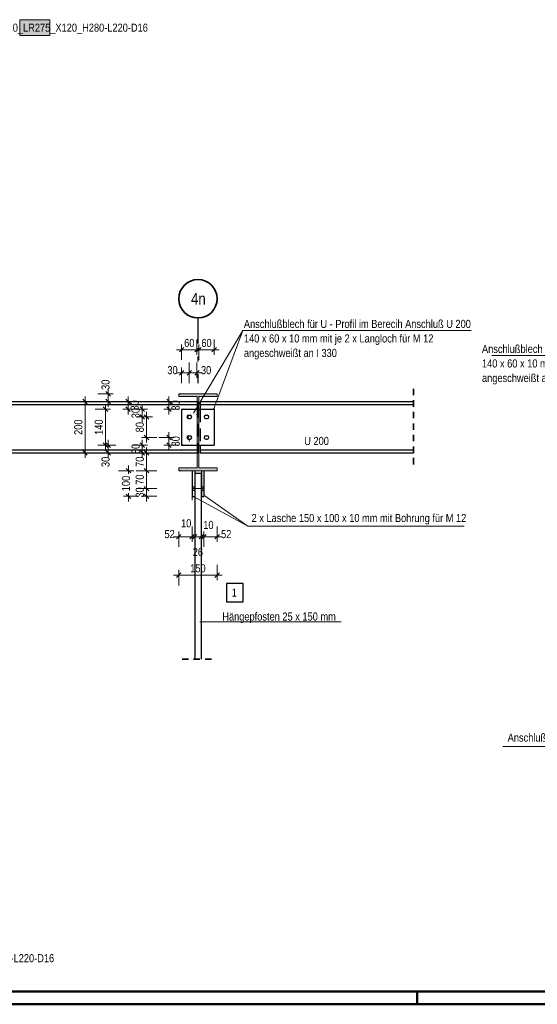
# Model space of a CAD drawing. Header units: millimetres. Extents: x 0 to 91, y -53.4 to 42.
# Tile 166 of 180: x 41.7 to 51.8, y 0 to 19.2. Entities that reach past the tile are written whole.
import ezdxf
from ezdxf.enums import TextEntityAlignment as Align

# ---------------------------------------------------------------- set-up
doc = ezdxf.new("R2010")
doc.units = ezdxf.units.MM
for name, pattern in [('DASHDOT', [1, 0.5, -0.25, 0, -0.25]), ('DASHDOTX2', [2, 1, -0.5, 0, -0.5]), ('HIDDEN', [0.375, 0.25, -0.125]), ('HIDDENX2', [0.75, 0.5, -0.25])]:
    doc.linetypes.add(name, pattern=pattern)
for name, color, linetype, lineweight in [('Achsen', 7, 'Continuous', 20), ('Schraffuren', 7, 'Continuous', 20), ('Text', 7, 'Continuous', 20)]:
    doc.layers.add(name, color=color, linetype=linetype, lineweight=lineweight)
doc.styles.add('Arial Narrow', font='ARIALN.TTF')
doc.dimstyles.new('Arch_Strakon_dimstyle', dxfattribs={"dimtxt": 1, "dimasz": 1, "dimexe": 1.25, "dimexo": 0.0625, "dimgap": 1, "dimtad": 0, "dimdec": 5, "dimzin": 12, "dimdsep": 46, "dimtxsty": 'Arial Narrow', "dimblk": 'Arrowhead_Tick', "dimsah": 1, "dimcen": 0, "dimse1": 1, "dimse2": 1, "dimclrd": 6, "dimclrt": 2, "dimazin": 0, "dimtfac": 1, "dimtdec": 4, "dimtmove": 0, "dimatfit": 3, "dimldrblk": 'NONE', "dimfxl": 1, "dimtvp": 1, "dimtolj": 1, "dimtzin": 0, "dimlwd": 13, "dimarcsym": 2})

# ---------------------------------------------------------------- blocks, each defined once
blk = doc.blocks.new('Arrowhead_Tick')
at = {"color": 0, "linetype": 'Continuous', "lineweight": -2}
for p, q in [((0, 20), (0, -10)), ((-1, 0), (0, 0)), ((10, 0), (0, 0))]:
    blk.add_line(p, q, dxfattribs=at)
at = {"color": 2, "linetype": 'Continuous', "lineweight": 35}
blk.add_line((4.4, 4.4), (-4.4, -4.4), dxfattribs=at)
blk = doc.blocks.new('*D483')
at = {"color": 6, "linetype": 'Continuous', "lineweight": 13}
blk.add_line((44.215, 9.928), (44.215, 10.058), dxfattribs=at)
at = {"layer": 'Defpoints', "color": 0}
for p in [(44.215, 10.068), (45.107, 10.068), (45.107, 9.918)]:
    blk.add_point(p, dxfattribs=at)
at = {"color": 6, "lineweight": 13, "xscale": 0.01, "yscale": 0.01, "zscale": 0.01}
for p, rotation in [((44.215, 10.068), 90.00000000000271), ((44.215, 9.918), 270.0000000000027)]:
    blk.add_blockref('Arrowhead_Tick', p, dxfattribs=dict(at, rotation=rotation))
at = {"color": 2, "lineweight": 35, "insert": (44.084, 9.993), "char_height": 0.1575, "attachment_point": 5, "rotation": 90, "style": 'Arial Narrow'}
blk.add_mtext('\\A1;30', dxfattribs=at)
blk = doc.blocks.new('_None')
blk = doc.blocks.new('*D484')
at = {"color": 6, "linetype": 'Continuous', "lineweight": 13}
blk.add_line((44.215, 10.078), (44.215, 10.408), dxfattribs=at)
at = {"layer": 'Defpoints', "color": 0}
for p in [(44.215, 10.418), (45.107, 10.418), (45.107, 10.068)]:
    blk.add_point(p, dxfattribs=at)
at = {"color": 6, "lineweight": 13, "xscale": 0.01, "yscale": 0.01, "zscale": 0.01}
for p, rotation in [((44.215, 10.418), 89.99999999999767), ((44.215, 10.068), 269.9999999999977)]:
    blk.add_blockref('Arrowhead_Tick', p, dxfattribs=dict(at, rotation=rotation))
at = {"color": 2, "lineweight": 35, "insert": (44.084, 10.243), "char_height": 0.1575, "attachment_point": 5, "rotation": 90, "style": 'Arial Narrow'}
blk.add_mtext('\\A1;70', dxfattribs=at)
blk = doc.blocks.new('*D485')
at = {"color": 6, "linetype": 'Continuous', "lineweight": 13}
for p, q in [((43.865, 10.408), (43.865, 10.354)), ((43.865, 9.928), (43.865, 9.981))]:
    blk.add_line(p, q, dxfattribs=at)
at = {"layer": 'Defpoints', "color": 0}
for p in [(43.865, 10.418), (44.844, 10.418), (45.107, 9.918)]:
    blk.add_point(p, dxfattribs=at)
at = {"color": 6, "lineweight": 13, "xscale": 0.01, "yscale": 0.01, "zscale": 0.01}
for p, rotation in [((43.865, 10.418), 90), ((43.865, 9.918), 270)]:
    blk.add_blockref('Arrowhead_Tick', p, dxfattribs=dict(at, rotation=rotation))
at = {"color": 2, "lineweight": 35, "insert": (43.815, 10.168), "char_height": 0.1575, "attachment_point": 5, "rotation": 90, "style": 'Arial Narrow'}
blk.add_mtext('\\A1;100', dxfattribs=at)
blk = doc.blocks.new('*D698')
at = {"color": 6, "linetype": 'Continuous', "lineweight": 13}
blk.add_line((44.215, 10.428), (44.215, 10.758), dxfattribs=at)
at = {"layer": 'Defpoints', "color": 0}
for p in [(44.215, 10.768), (45.201, 10.768), (44.869, 10.418)]:
    blk.add_point(p, dxfattribs=at)
at = {"color": 6, "lineweight": 13, "xscale": 0.01, "yscale": 0.01, "zscale": 0.01}
for p, rotation in [((44.215, 10.768), 90), ((44.215, 10.418), 270)]:
    blk.add_blockref('Arrowhead_Tick', p, dxfattribs=dict(at, rotation=rotation))
at = {"color": 2, "lineweight": 35, "insert": (44.084, 10.593), "char_height": 0.1575, "attachment_point": 5, "rotation": 90, "style": 'Arial Narrow'}
blk.add_mtext('\\A1;70', dxfattribs=at)
blk = doc.blocks.new('*D699')
at = {"color": 6, "linetype": 'Continuous', "lineweight": 13}
blk.add_line((44.133, 10.778), (44.133, 10.908), dxfattribs=at)
at = {"layer": 'Defpoints', "color": 0}
for p in [(44.133, 10.918), (44.926, 10.918), (45.201, 10.768)]:
    blk.add_point(p, dxfattribs=at)
at = {"color": 6, "lineweight": 13, "xscale": 0.01, "yscale": 0.01, "zscale": 0.01}
for p, rotation in [((44.133, 10.918), 90), ((44.133, 10.768), 270)]:
    blk.add_blockref('Arrowhead_Tick', p, dxfattribs=dict(at, rotation=rotation))
at = {"color": 2, "lineweight": 35, "insert": (44.003, 10.843), "char_height": 0.1575, "attachment_point": 5, "rotation": 90, "style": 'Arial Narrow'}
blk.add_mtext('\\A1;30', dxfattribs=at)
blk = doc.blocks.new('*D700')
at = {"color": 6, "linetype": 'Continuous', "lineweight": 13}
blk.add_line((44.654, 10.928), (44.654, 11.058), dxfattribs=at)
at = {"layer": 'Defpoints', "color": 0}
for p in [(44.654, 11.068), (45.029, 11.068), (44.926, 10.918)]:
    blk.add_point(p, dxfattribs=at)
at = {"color": 6, "lineweight": 13, "xscale": 0.01, "yscale": 0.01, "zscale": 0.01}
for p, rotation in [((44.654, 11.068), 90), ((44.654, 10.918), 270)]:
    blk.add_blockref('Arrowhead_Tick', p, dxfattribs=dict(at, rotation=rotation))
at = {"color": 2, "lineweight": 35, "insert": (44.784, 10.993), "char_height": 0.1575, "attachment_point": 5, "rotation": 90, "style": 'Arial Narrow'}
blk.add_mtext('\\A1;30', dxfattribs=at)
blk = doc.blocks.new('*D701')
at = {"color": 6, "linetype": 'Continuous', "lineweight": 13}
blk.add_line((44.215, 11.078), (44.215, 11.458), dxfattribs=at)
at = {"layer": 'Defpoints', "color": 0}
for p in [(44.215, 11.468), (45.029, 11.468), (45.029, 11.068)]:
    blk.add_point(p, dxfattribs=at)
at = {"color": 6, "lineweight": 13, "xscale": 0.01, "yscale": 0.01, "zscale": 0.01}
for p, rotation in [((44.215, 11.468), 90), ((44.215, 11.068), 270)]:
    blk.add_blockref('Arrowhead_Tick', p, dxfattribs=dict(at, rotation=rotation))
at = {"color": 2, "lineweight": 35, "insert": (44.084, 11.268), "char_height": 0.1575, "attachment_point": 5, "rotation": 90, "style": 'Arial Narrow'}
blk.add_mtext('\\A1;80', dxfattribs=at)
blk = doc.blocks.new('*D702')
at = {"color": 6, "linetype": 'Continuous', "lineweight": 13}
blk.add_line((44.133, 11.478), (44.133, 11.608), dxfattribs=at)
at = {"layer": 'Defpoints', "color": 0}
for p in [(44.133, 11.618), (44.926, 11.618), (45.029, 11.468)]:
    blk.add_point(p, dxfattribs=at)
at = {"color": 6, "lineweight": 13, "xscale": 0.01, "yscale": 0.01, "zscale": 0.01}
for p, rotation in [((44.133, 11.618), 90), ((44.133, 11.468), 270)]:
    blk.add_blockref('Arrowhead_Tick', p, dxfattribs=dict(at, rotation=rotation))
at = {"color": 2, "lineweight": 35, "insert": (44.003, 11.543), "char_height": 0.1575, "attachment_point": 5, "rotation": 90, "style": 'Arial Narrow'}
blk.add_mtext('\\A1;30', dxfattribs=at)
blk = doc.blocks.new('*D703')
at = {"color": 6, "linetype": 'Continuous', "lineweight": 13}
blk.add_line((44.654, 11.628), (44.654, 11.758), dxfattribs=at)
at = {"layer": 'Defpoints', "color": 0}
for p in [(44.654, 11.768), (45.201, 11.768), (44.926, 11.618)]:
    blk.add_point(p, dxfattribs=at)
at = {"color": 6, "lineweight": 13, "xscale": 0.01, "yscale": 0.01, "zscale": 0.01}
for p, rotation in [((44.654, 11.768), 90), ((44.654, 11.618), 270)]:
    blk.add_blockref('Arrowhead_Tick', p, dxfattribs=dict(at, rotation=rotation))
at = {"color": 2, "lineweight": 35, "insert": (44.784, 11.693), "char_height": 0.1575, "attachment_point": 5, "rotation": 90, "style": 'Arial Narrow'}
blk.add_mtext('\\A1;30', dxfattribs=at)
blk = doc.blocks.new('*D704')
at = {"color": 6, "linetype": 'Continuous', "lineweight": 13}
blk.add_line((43.465, 10.778), (43.465, 10.908), dxfattribs=at)
at = {"layer": 'Defpoints', "color": 0}
for p in [(43.465, 10.918), (44.926, 10.918), (45.201, 10.768)]:
    blk.add_point(p, dxfattribs=at)
at = {"color": 6, "lineweight": 13, "xscale": 0.01, "yscale": 0.01, "zscale": 0.01}
for p, rotation in [((43.465, 10.918), 90), ((43.465, 10.768), 270)]:
    blk.add_blockref('Arrowhead_Tick', p, dxfattribs=dict(at, rotation=rotation))
at = {"color": 2, "lineweight": 35, "insert": (43.415, 10.59), "char_height": 0.1575, "attachment_point": 5, "rotation": 90, "style": 'Arial Narrow'}
blk.add_mtext('\\A1;30', dxfattribs=at)
blk = doc.blocks.new('*D705')
at = {"color": 6, "linetype": 'Continuous', "lineweight": 13}
blk.add_line((43.415, 10.928), (43.415, 11.608), dxfattribs=at)
at = {"layer": 'Defpoints', "color": 0}
for p in [(43.415, 11.618), (44.926, 11.618), (44.926, 10.918)]:
    blk.add_point(p, dxfattribs=at)
at = {"color": 6, "lineweight": 13, "xscale": 0.01, "yscale": 0.01, "zscale": 0.01}
for p, rotation in [((43.415, 11.618), 90), ((43.415, 10.918), 270)]:
    blk.add_blockref('Arrowhead_Tick', p, dxfattribs=dict(at, rotation=rotation))
at = {"color": 2, "lineweight": 35, "insert": (43.284, 11.268), "char_height": 0.1575, "attachment_point": 5, "rotation": 90, "style": 'Arial Narrow'}
blk.add_mtext('\\A1;140', dxfattribs=at)
blk = doc.blocks.new('*D706')
at = {"color": 6, "linetype": 'Continuous', "lineweight": 13}
blk.add_line((43.854, 11.628), (43.854, 11.758), dxfattribs=at)
at = {"layer": 'Defpoints', "color": 0}
for p in [(43.854, 11.768), (45.201, 11.768), (44.926, 11.618)]:
    blk.add_point(p, dxfattribs=at)
at = {"color": 6, "lineweight": 13, "xscale": 0.01, "yscale": 0.01, "zscale": 0.01}
for p, rotation in [((43.854, 11.768), 90), ((43.854, 11.618), 270)]:
    blk.add_blockref('Arrowhead_Tick', p, dxfattribs=dict(at, rotation=rotation))
at = {"color": 2, "lineweight": 35, "insert": (43.984, 11.693), "char_height": 0.1575, "attachment_point": 5, "rotation": 90, "style": 'Arial Narrow'}
blk.add_mtext('\\A1;30', dxfattribs=at)
blk = doc.blocks.new('*D707')
at = {"color": 6, "linetype": 'Continuous', "lineweight": 13}
blk.add_line((43.465, 11.778), (43.465, 11.908), dxfattribs=at)
at = {"layer": 'Defpoints', "color": 0}
for p in [(43.465, 11.918), (44.869, 11.918), (45.201, 11.768)]:
    blk.add_point(p, dxfattribs=at)
at = {"color": 6, "lineweight": 13, "xscale": 0.01, "yscale": 0.01, "zscale": 0.01}
for p, rotation in [((43.465, 11.918), 90), ((43.465, 11.768), 270)]:
    blk.add_blockref('Arrowhead_Tick', p, dxfattribs=dict(at, rotation=rotation))
at = {"color": 2, "lineweight": 35, "insert": (43.415, 12.096), "char_height": 0.1575, "attachment_point": 5, "rotation": 90, "style": 'Arial Narrow'}
blk.add_mtext('\\A1;30', dxfattribs=at)
blk = doc.blocks.new('*D708')
at = {"color": 6, "linetype": 'Continuous', "lineweight": 13}
blk.add_line((43.015, 10.778), (43.015, 11.758), dxfattribs=at)
at = {"layer": 'Defpoints', "color": 0}
for p in [(43.015, 11.768), (45.201, 11.768), (45.201, 10.768)]:
    blk.add_point(p, dxfattribs=at)
at = {"color": 6, "lineweight": 13, "xscale": 0.01, "yscale": 0.01, "zscale": 0.01}
for p, rotation in [((43.015, 11.768), 90), ((43.015, 10.768), 270)]:
    blk.add_blockref('Arrowhead_Tick', p, dxfattribs=dict(at, rotation=rotation))
at = {"color": 2, "lineweight": 35, "insert": (42.884, 11.268), "char_height": 0.1575, "attachment_point": 5, "rotation": 90, "style": 'Arial Narrow'}
blk.add_mtext('\\A1;200', dxfattribs=at)
blk = doc.blocks.new('*D709')
at = {"color": 6, "linetype": 'Continuous', "lineweight": 13}
blk.add_line((44.854, 9.13), (45.095, 9.13), dxfattribs=at)
at = {"layer": 'Defpoints', "color": 0}
for p in [(44.844, 10.418), (45.105, 9.845), (45.105, 9.13)]:
    blk.add_point(p, dxfattribs=at)
at = {"color": 6, "lineweight": 13, "xscale": 0.01, "yscale": 0.01, "zscale": 0.01, "rotation": 180.0000000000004}
blk.add_blockref('Arrowhead_Tick', (44.844, 9.13), dxfattribs=at)
at = {"color": 6, "lineweight": 13, "xscale": 0.01, "yscale": 0.01, "zscale": 0.01}
blk.add_blockref('Arrowhead_Tick', (45.105, 9.13), dxfattribs=at)
at = {"color": 2, "lineweight": 35, "insert": (44.666, 9.18), "char_height": 0.1575, "attachment_point": 5, "style": 'Arial Narrow'}
blk.add_mtext('\\A1;52', dxfattribs=at)
blk = doc.blocks.new('*D710')
at = {"color": 6, "linetype": 'Continuous', "lineweight": 13}
for p, q in [((45.095, 9.13), (45.085, 9.13)), ((45.105, 9.13), (45.157, 9.13)), ((45.167, 9.13), (45.177, 9.13))]:
    blk.add_line(p, q, dxfattribs=at)
at = {"layer": 'Defpoints', "color": 0}
for p in [(45.105, 9.845), (45.157, 9.918), (45.157, 9.13)]:
    blk.add_point(p, dxfattribs=at)
at = {"color": 6, "lineweight": 13, "xscale": 0.01, "yscale": 0.01, "zscale": 0.01}
for p, rotation in [((45.157, 9.13), 179.999999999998), ((45.105, 9.13), 359.999999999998)]:
    blk.add_blockref('Arrowhead_Tick', p, dxfattribs=dict(at, rotation=rotation))
at = {"color": 2, "lineweight": 35, "insert": (44.99, 9.39), "char_height": 0.1575, "attachment_point": 5, "style": 'Arial Narrow'}
blk.add_mtext('\\A1;10', dxfattribs=at)
blk = doc.blocks.new('*D711')
at = {"color": 6, "linetype": 'Continuous', "lineweight": 13}
blk.add_line((45.167, 9.13), (45.277, 9.13), dxfattribs=at)
at = {"layer": 'Defpoints', "color": 0}
for p in [(45.157, 9.918), (45.287, 9.918), (45.287, 9.13)]:
    blk.add_point(p, dxfattribs=at)
at = {"color": 6, "lineweight": 13, "xscale": 0.01, "yscale": 0.01, "zscale": 0.01, "rotation": 180}
blk.add_blockref('Arrowhead_Tick', (45.157, 9.13), dxfattribs=at)
at = {"color": 6, "lineweight": 13, "xscale": 0.01, "yscale": 0.01, "zscale": 0.01}
blk.add_blockref('Arrowhead_Tick', (45.287, 9.13), dxfattribs=at)
at = {"color": 2, "lineweight": 35, "insert": (45.218, 8.83), "char_height": 0.1575, "attachment_point": 5, "style": 'Arial Narrow'}
blk.add_mtext('\\A1;26', dxfattribs=at)
blk = doc.blocks.new('*D712')
at = {"color": 6, "linetype": 'Continuous', "lineweight": 13}
for p, q in [((45.277, 9.13), (45.267, 9.13)), ((45.287, 9.13), (45.337, 9.13)), ((45.347, 9.13), (45.357, 9.13))]:
    blk.add_line(p, q, dxfattribs=at)
at = {"layer": 'Defpoints', "color": 0}
for p in [(45.287, 9.918), (45.337, 9.918), (45.337, 9.13)]:
    blk.add_point(p, dxfattribs=at)
at = {"color": 6, "lineweight": 13, "xscale": 0.01, "yscale": 0.01, "zscale": 0.01, "rotation": 180}
blk.add_blockref('Arrowhead_Tick', (45.337, 9.13), dxfattribs=at)
at = {"color": 6, "lineweight": 13, "xscale": 0.01, "yscale": 0.01, "zscale": 0.01}
blk.add_blockref('Arrowhead_Tick', (45.287, 9.13), dxfattribs=at)
at = {"color": 2, "lineweight": 35, "insert": (45.424, 9.358), "char_height": 0.1575, "attachment_point": 5, "style": 'Arial Narrow'}
blk.add_mtext('\\A1;10', dxfattribs=at)
blk = doc.blocks.new('*D713')
at = {"color": 6, "linetype": 'Continuous', "lineweight": 13}
blk.add_line((45.347, 9.13), (45.584, 9.13), dxfattribs=at)
at = {"layer": 'Defpoints', "color": 0}
for p in [(45.594, 10.418), (45.337, 9.918), (45.594, 9.13)]:
    blk.add_point(p, dxfattribs=at)
at = {"color": 6, "lineweight": 13, "xscale": 0.01, "yscale": 0.01, "zscale": 0.01, "rotation": 180.0000000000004}
blk.add_blockref('Arrowhead_Tick', (45.337, 9.13), dxfattribs=at)
at = {"color": 6, "lineweight": 13, "xscale": 0.01, "yscale": 0.01, "zscale": 0.01}
blk.add_blockref('Arrowhead_Tick', (45.594, 9.13), dxfattribs=at)
at = {"color": 2, "lineweight": 35, "insert": (45.772, 9.18), "char_height": 0.1575, "attachment_point": 5, "style": 'Arial Narrow'}
blk.add_mtext('\\A1;52', dxfattribs=at)
blk = doc.blocks.new('*D714')
at = {"color": 6, "linetype": 'Continuous', "lineweight": 13}
blk.add_line((44.854, 8.38), (45.584, 8.38), dxfattribs=at)
at = {"layer": 'Defpoints', "color": 0}
for p in [(44.844, 10.418), (45.594, 10.418), (45.594, 8.38)]:
    blk.add_point(p, dxfattribs=at)
at = {"color": 6, "lineweight": 13, "xscale": 0.01, "yscale": 0.01, "zscale": 0.01, "rotation": 180}
blk.add_blockref('Arrowhead_Tick', (44.844, 8.38), dxfattribs=at)
at = {"color": 6, "lineweight": 13, "xscale": 0.01, "yscale": 0.01, "zscale": 0.01}
blk.add_blockref('Arrowhead_Tick', (45.594, 8.38), dxfattribs=at)
at = {"color": 2, "lineweight": 35, "insert": (45.219, 8.511), "char_height": 0.1575, "attachment_point": 5, "style": 'Arial Narrow'}
blk.add_mtext('\\A1;150', dxfattribs=at)
blk = doc.blocks.new('*D715')
at = {"color": 6, "linetype": 'Continuous', "lineweight": 13}
blk.add_line((44.911, 12.78), (45.191, 12.78), dxfattribs=at)
at = {"layer": 'Defpoints', "color": 0}
for p in [(45.201, 12.78), (44.901, 11.518), (45.201, 11.518)]:
    blk.add_point(p, dxfattribs=at)
at = {"color": 6, "lineweight": 13, "xscale": 0.01, "yscale": 0.01, "zscale": 0.01, "rotation": 180}
blk.add_blockref('Arrowhead_Tick', (44.901, 12.78), dxfattribs=at)
at = {"color": 6, "lineweight": 13, "xscale": 0.01, "yscale": 0.01, "zscale": 0.01}
blk.add_blockref('Arrowhead_Tick', (45.201, 12.78), dxfattribs=at)
at = {"color": 2, "lineweight": 35, "insert": (45.051, 12.911), "char_height": 0.1575, "attachment_point": 5, "style": 'Arial Narrow'}
blk.add_mtext('\\A1;60', dxfattribs=at)
blk = doc.blocks.new('*D716')
at = {"color": 6, "linetype": 'Continuous', "lineweight": 13}
blk.add_line((45.247, 12.78), (45.527, 12.78), dxfattribs=at)
at = {"layer": 'Defpoints', "color": 0}
for p in [(45.537, 12.78), (45.237, 11.618), (45.537, 11.618)]:
    blk.add_point(p, dxfattribs=at)
at = {"color": 6, "lineweight": 13, "xscale": 0.01, "yscale": 0.01, "zscale": 0.01, "rotation": 180}
blk.add_blockref('Arrowhead_Tick', (45.237, 12.78), dxfattribs=at)
at = {"color": 6, "lineweight": 13, "xscale": 0.01, "yscale": 0.01, "zscale": 0.01}
blk.add_blockref('Arrowhead_Tick', (45.537, 12.78), dxfattribs=at)
at = {"color": 2, "lineweight": 35, "insert": (45.387, 12.911), "char_height": 0.1575, "attachment_point": 5, "style": 'Arial Narrow'}
blk.add_mtext('\\A1;60', dxfattribs=at)
blk = doc.blocks.new('*D717')
at = {"color": 6, "linetype": 'Continuous', "lineweight": 13}
blk.add_line((44.911, 12.33), (45.041, 12.33), dxfattribs=at)
at = {"layer": 'Defpoints', "color": 0}
for p in [(45.051, 12.33), (45.051, 11), (44.901, 10.818)]:
    blk.add_point(p, dxfattribs=at)
at = {"color": 6, "lineweight": 13, "xscale": 0.01, "yscale": 0.01, "zscale": 0.01}
for p, rotation in [((45.051, 12.33), 2.714073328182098e-12), ((44.901, 12.33), 180.0000000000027)]:
    blk.add_blockref('Arrowhead_Tick', p, dxfattribs=dict(at, rotation=rotation))
at = {"color": 2, "lineweight": 35, "insert": (44.723, 12.38), "char_height": 0.1575, "attachment_point": 5, "style": 'Arial Narrow'}
blk.add_mtext('\\A1;30', dxfattribs=at)
blk = doc.blocks.new('*D718')
at = {"color": 6, "linetype": 'Continuous', "lineweight": 13}
blk.add_line((45.061, 12.33), (45.191, 12.33), dxfattribs=at)
at = {"layer": 'Defpoints', "color": 0}
for p in [(45.201, 12.33), (45.051, 11), (45.201, 10.818)]:
    blk.add_point(p, dxfattribs=at)
at = {"color": 6, "lineweight": 13, "xscale": 0.01, "yscale": 0.01, "zscale": 0.01}
for p, rotation in [((45.201, 12.33), 359.9999999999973), ((45.051, 12.33), 179.9999999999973)]:
    blk.add_blockref('Arrowhead_Tick', p, dxfattribs=dict(at, rotation=rotation))
at = {"color": 2, "lineweight": 35, "insert": (45.379, 12.38), "char_height": 0.1575, "attachment_point": 5, "style": 'Arial Narrow'}
blk.add_mtext('\\A1;30', dxfattribs=at)

msp = doc.modelspace()

# ---------------------------------------------------------------- hatches: boundary and pattern name
at = {"lineweight": 13, "true_color": 0xe9e9e9}
msp.add_hatch(color=254, dxfattribs=at).paths.add_polyline_path([(42.3288899, 19.2238005), (42.3288899, 18.9122278), (41.7418535, 18.9122278), (41.7418535, 19.2238005)])
at = {"layer": 'Schraffuren', "lineweight": 13, "true_color": 0x4682b4}
msp.add_hatch(color=145, dxfattribs=at).paths.add_polyline_path([(44.8441214, 10.417526), (45.5941214, 10.417526), (45.5941214, 10.471026), (45.2368714, 10.471026), (45.2368714, 11.864026), (45.5941214, 11.864026), (45.5941214, 11.917526), (44.8441214, 11.917526), (44.8441214, 11.864026), (45.2013714, 11.864026), (45.2013714, 10.471026), (44.8441214, 10.471026)])

# ---------------------------------------------------------------- linework, layer by layer
at = {"color": 6, "linetype": 'Continuous', "lineweight": 13}
for p, q in [((41.7418535, 18.9122278), (41.7418535, 19.2238005)), ((41.7418535, 19.2238005), (42.3288899, 19.2238005)), ((42.3288899, 19.2238005), (42.3288899, 18.9122278)), ((42.3288899, 18.9122278), (41.7418535, 18.9122278))]:
    msp.add_line(p, q, dxfattribs=at)
at = {"color": 5, "linetype": 'Continuous', "lineweight": 18}
for p, q in [((46.0956614, 13.155789), (45.1316794, 11.5395763)), ((46.0956614, 13.155789), (45.5257743, 11.6134691)), ((50.5558783, 13.155789), (46.0956614, 13.155789)), ((54.3188598, 12.6671097), (50.9583404, 12.6671097)), ((46.1953073, 9.3361429), (45.1305807, 9.914431)), ((46.1953073, 9.3361429), (45.33612, 9.941421)), ((50.4198722, 9.3361429), (46.1953073, 9.3361429)), ((48.0175241, 7.4646319), (45.2573945, 7.4646319)), ((53.5967664, 5.0348889), (51.1728073, 5.0348889))]:
    msp.add_line(p, q, dxfattribs=at)
at = {"color": 2, "linetype": 'HIDDEN', "lineweight": 35, "ltscale": 0.5}
for p, q in [((49.4286268, 12.017526), (49.4286268, 10.517526)), ((44.9086214, 6.7383544), (45.5336214, 6.7383544))]:
    msp.add_line(p, q, dxfattribs=at)
at = {"color": 3, "linetype": 'Continuous', "lineweight": 25}
for p, q in [((33.7620271, 11.767526), (45.2013714, 11.767526)), ((45.2623714, 11.767526), (49.4286268, 11.767526)), ((45.2623714, 11.767526), (45.2623714, 11.710026)), ((33.7620271, 11.710026), (45.2013714, 11.710026)), ((44.9013714, 11.617526), (45.2013714, 11.617526)), ((44.9013714, 11.617526), (44.9013714, 10.917526)), ((45.2373714, 11.617526), (45.5373714, 11.617526)), ((45.2623714, 11.710026), (49.4286268, 11.710026)), ((45.2623714, 11.710026), (45.2623714, 11.617526)), ((45.5373714, 11.617526), (45.5373714, 10.917526)), ((45.0363714, 11.500026), (45.0663714, 11.500026)), ((45.0363714, 11.435026), (45.0663714, 11.435026)), ((45.3723714, 11.500026), (45.4023714, 11.500026)), ((45.3723714, 11.435026), (45.4023714, 11.435026)), ((45.0363714, 11.100026), (45.0663714, 11.100026)), ((45.0363714, 11.035026), (45.0663714, 11.035026)), ((45.3723714, 11.100026), (45.4023714, 11.100026)), ((45.3723714, 11.035026), (45.4023714, 11.035026)), ((33.7620271, 10.825026), (45.2013714, 10.825026)), ((33.7620271, 10.767526), (45.2013714, 10.767526)), ((44.9013714, 10.917526), (45.2013714, 10.917526)), ((45.2373714, 10.917526), (45.5373714, 10.917526)), ((45.2623714, 10.917526), (45.2623714, 10.825026)), ((45.2623714, 10.825026), (49.4286268, 10.825026)), ((45.2623714, 10.825026), (45.2623714, 10.767526)), ((45.2623714, 10.767526), (49.4286268, 10.767526)), ((45.1066214, 10.417526), (45.1066214, 9.917526)), ((45.1566214, 10.417526), (45.1566214, 9.917526)), ((45.2866214, 10.417526), (45.2866214, 9.917526)), ((45.3366214, 10.417526), (45.3366214, 9.917526)), ((45.1586214, 10.367526), (45.2836214, 10.367526)), ((45.1586214, 10.367526), (45.1586214, 6.7383544)), ((45.2836214, 10.367526), (45.2836214, 6.7383544)), ((45.1066214, 9.917526), (45.1566214, 9.917526)), ((45.2866214, 9.917526), (45.3366214, 9.917526))]:
    msp.add_line(p, q, dxfattribs=at)
at = {"color": 3, "linetype": 'HIDDENX2', "lineweight": 25, "ltscale": 0.5}
for p, q in [((45.2013714, 11.767526), (45.2263714, 11.767526)), ((45.2263714, 11.767526), (45.2263714, 11.710026)), ((45.2013714, 11.710026), (45.2263714, 11.710026)), ((45.2263714, 11.710026), (45.2263714, 10.825026)), ((45.2623714, 11.617526), (45.2623714, 10.917526)), ((45.2013714, 10.825026), (45.2263714, 10.825026)), ((45.2013714, 10.767526), (45.2263714, 10.767526)), ((45.2263714, 10.825026), (45.2263714, 10.767526)), ((45.1066214, 10.100026), (45.1566214, 10.100026)), ((45.1066214, 10.035026), (45.1566214, 10.035026)), ((45.2866214, 10.100026), (45.3366214, 10.100026)), ((45.2866214, 10.035026), (45.3366214, 10.035026))]:
    msp.add_line(p, q, dxfattribs=at)
at = {"color": 6, "linetype": 'DASHDOT', "lineweight": 13, "ltscale": 0.5}
msp.add_line((45.1068496, 10.067526), (45.3361214, 10.067526), dxfattribs=at)
at = {"color": 9, "linetype": 'Continuous', "lineweight": 0}
msp.add_line((45.1051214, 9.917526), (45.1051214, 9.8452337), dxfattribs=at)
at = {"color": 4, "linetype": 'Continuous', "lineweight": 50}
for p, q in [((1, 0.25), (87.25, 0.25)), ((0, 0), (87.5, 0))]:
    msp.add_line(p, q, dxfattribs=at)
at = {"color": 4, "linetype": 'Continuous', "lineweight": 50, "ltscale": 0.2}
msp.add_line((49.5, 0), (49.5, 0.25), dxfattribs=at)
at = {"color": 9, "linetype": 'Continuous', "lineweight": 0}
for centre in [(44.8691214, 11.917526), (44.9263714, 11.617526), (45.2368714, 11.617526), (45.5368714, 11.617526), (44.9013714, 11.517526), (45.0288714, 11.467526), (45.2013714, 11.517526), (45.0288714, 11.067526), (45.0513714, 11.000026), (44.9013714, 10.817526), (44.9263714, 10.917526), (45.2013714, 10.817526), (44.8691214, 10.417526)]:
    msp.add_circle(centre, 0.00555, dxfattribs=at)
at = {"color": 3, "linetype": 'Continuous', "lineweight": 25}
for centre, start, end in [((45.0363714, 11.467526), 90, 270), ((45.0663714, 11.467526), 270, 90), ((45.3723714, 11.467526), 90, 270), ((45.4023714, 11.467526), 270, 90), ((45.0363714, 11.067526), 90, 270), ((45.0663714, 11.067526), 270, 90), ((45.3723714, 11.067526), 90, 270), ((45.4023714, 11.067526), 270, 90)]:
    msp.add_arc(centre, 0.0325, start, end, dxfattribs=at)
at = {"layer": 'Achsen', "color": 3, "linetype": 'DASHDOTX2', "lineweight": 25, "ltscale": 0.5}
msp.add_line((45.2198245, 13.4000608), (45.2198245, 12.1282962), dxfattribs=at)
at = {"layer": 'Achsen', "color": 3, "linetype": 'Continuous', "lineweight": 25}
for p, q in [((46.1028268, 8.21664), (45.7802817, 8.21664)), ((45.7802817, 8.21664), (45.7802817, 7.85914)), ((46.1028268, 7.85914), (46.1028268, 8.21664)), ((45.7802817, 7.85914), (46.1028268, 7.85914))]:
    msp.add_line(p, q, dxfattribs=at)
at = {"layer": 'Achsen', "color": 2, "linetype": 'Continuous', "lineweight": 35}
msp.add_circle((45.2198245, 13.7750608), 0.375, dxfattribs=at)
at = {"layer": 'Text', "color": 5, "linetype": 'Continuous', "lineweight": 18}
for p, q in [((44.8441214, 11.917526), (45.5941214, 11.917526)), ((44.8441214, 11.917526), (44.8441214, 11.864026)), ((44.8441214, 11.864026), (45.2013714, 11.864026)), ((45.2013714, 11.864026), (45.2013714, 10.471026)), ((45.2368714, 11.864026), (45.5941214, 11.864026)), ((45.2373714, 11.864026), (45.2373714, 10.471026)), ((45.5941214, 11.917526), (45.5941214, 11.864026)), ((44.8441214, 10.471026), (45.2013714, 10.471026)), ((44.8441214, 10.471026), (44.8441214, 10.417526)), ((44.8441214, 10.417526), (45.5941214, 10.417526)), ((45.2368714, 10.471026), (45.5941214, 10.471026)), ((45.5941214, 10.471026), (45.5941214, 10.417526))]:
    msp.add_line(p, q, dxfattribs=at)

# ---------------------------------------------------------------- texts
at = {"color": 2, "lineweight": 35, "style": 'Arial Narrow'}
for s, p in [('Typ XT SK-WO-M1-V2-R0_LR275_X120_H280-L220-D16', (39.579235, 18.9893077)), ('Anschlußblech für U - Profil im Berecih Anschluß U 200', (46.1169084, 13.2053653)), ('140 x 60 x 10 mm mit je 2 x Langloch für M 12', (46.1169084, 12.9218653)), ('Anschlußblech für U - Profile', (50.7658519, 12.7166861)), ('angeschweißt an I 330', (46.1169084, 12.6383653)), ('140 x 60 x 10 mm mit je 2 x Langloch für M 12', (50.7658519, 12.4331861)), ('angeschweißt an I 300', (50.7658519, 12.1496861)), ('U 200', (47.2948126, 10.9202917)), ('2 x Lasche 150 x 100 x 10 mm mit Bohrung für M 12', (46.2670005, 9.4158834)), ('Hängepfosten 25 x 150 mm', (45.6950621, 7.4928685)), ('Anschlußblech für U - Profile', (51.2671415, 5.1282726)), ('Typ XT SK-WO-M1-V2-R0_LR275_X120_H280-L220-D16', (37.7494215, 0.8218708))]:
    msp.add_text(s, height=0.1575, dxfattribs=at).set_placement(p)
at = {"layer": 'Achsen', "color": 4, "lineweight": 50, "style": 'Arial Narrow'}
msp.add_text('4n', height=0.225, dxfattribs=at).set_placement((45.2278245, 13.7750608), align=Align.MIDDLE_CENTER)
at = {"layer": 'Achsen', "color": 2, "lineweight": 35, "style": 'Arial Narrow'}
msp.add_text('1', height=0.1575, dxfattribs=at).set_placement((45.8802817, 7.95914))

# ---------------------------------------------------------------- dimensions: what is measured, and where the dimension line sits
at = {"lineweight": 35}
for base, p1, p2, text, override, picture, middle in [((45.2013714, 12.7804436), (44.9013714, 11.517526), (45.2013714, 11.517526), '60', {"dimscale": 0.01, "dimtxt": 15.75, "dimasz": 1, "dimgap": 5, "dimtad": 1, "dimjust": 0, "dimtih": 0, "dimtoh": 0, "dimdec": 4, "dimdsep": 46, "dimtxsty": 'Arial Narrow', "dimclrd": 6, "dimclrt": 2, "dimtix": 1, "dimtofl": 255, "dimtmove": 0, "dimatfit": 2, "dimfxl": 0, "dimfxlon": 0, "dimtvp": 31.746032, "dimlwd": 13}, '*D715', (45.0513714, 12.7804436)), ((45.5368714, 12.7804436), (45.2368714, 11.617526), (45.5368714, 11.617526), '60', {"dimscale": 0.01, "dimtxt": 15.75, "dimasz": 1, "dimgap": 5, "dimtad": 1, "dimjust": 0, "dimtih": 0, "dimtoh": 0, "dimdec": 4, "dimdsep": 46, "dimtxsty": 'Arial Narrow', "dimclrd": 6, "dimclrt": 2, "dimtix": 1, "dimtofl": 255, "dimtmove": 0, "dimatfit": 2, "dimfxl": 0, "dimfxlon": 0, "dimtvp": 31.746032, "dimlwd": 13}, '*D716', (45.3868714, 12.7804436)), ((45.2013714, 12.3304436), (45.0513714, 11.000026), (45.2013714, 10.817526), '30', {"dimscale": 0.01, "dimtxt": 15.75, "dimasz": 1, "dimgap": 5, "dimtad": 1, "dimjust": 4, "dimtih": 0, "dimtoh": 0, "dimdec": 3, "dimdsep": 46, "dimtxsty": 'Arial Narrow', "dimclrd": 6, "dimclrt": 2, "dimtix": 0, "dimtofl": 255, "dimtmove": 2, "dimatfit": 2, "dimfxl": 0, "dimfxlon": 0, "dimtvp": 31.746032, "dimlwd": 13}, '*D718', (45.3793464, 12.3804436)), ((45.5941214, 8.3804436), (44.8441214, 10.417526), (45.5941214, 10.417526), '150', {"dimscale": 0.01, "dimtxt": 15.75, "dimasz": 1, "dimgap": 5, "dimtad": 1, "dimjust": 0, "dimtih": 0, "dimtoh": 0, "dimdec": 4, "dimdsep": 46, "dimtxsty": 'Arial Narrow', "dimclrd": 6, "dimclrt": 2, "dimtix": 1, "dimtofl": 255, "dimtmove": 0, "dimatfit": 2, "dimfxl": 0, "dimfxlon": 0, "dimtvp": 31.746032, "dimlwd": 13}, '*D714', (45.2191214, 8.3804436)), ((45.1566214, 9.1304436), (45.1051214, 9.8452337), (45.1566214, 9.917526), '10', {"dimscale": 0.01, "dimtxt": 15.75, "dimasz": 1, "dimgap": 5, "dimtad": 0, "dimjust": 0, "dimtih": 0, "dimtoh": 0, "dimdec": 3, "dimdsep": 46, "dimtxsty": 'Arial Narrow', "dimclrd": 6, "dimclrt": 2, "dimtix": 0, "dimtofl": 255, "dimtmove": 2, "dimatfit": 2, "dimfxl": 0, "dimfxlon": 0, "dimtvp": 31.746032, "dimlwd": 13}, '*D710', (44.9896439, 9.3897272)), ((45.2866214, 9.1304436), (45.1566214, 9.917526), (45.2866214, 9.917526), '26', {"dimscale": 0.01, "dimtxt": 15.75, "dimasz": 1, "dimgap": 5, "dimtad": 0, "dimjust": 0, "dimtih": 0, "dimtoh": 0, "dimdec": 4, "dimdsep": 46, "dimtxsty": 'Arial Narrow', "dimclrd": 6, "dimclrt": 2, "dimtix": 0, "dimtofl": 255, "dimtmove": 2, "dimatfit": 2, "dimfxl": 0, "dimfxlon": 0, "dimtvp": 31.746032, "dimlwd": 13}, '*D711', (45.2178767, 8.8304471)), ((45.3366214, 9.1304436), (45.2866214, 9.917526), (45.3366214, 9.917526), '10', {"dimscale": 0.01, "dimtxt": 15.75, "dimasz": 1, "dimgap": 5, "dimtad": 0, "dimjust": 0, "dimtih": 0, "dimtoh": 0, "dimdec": 4, "dimdsep": 46, "dimtxsty": 'Arial Narrow', "dimclrd": 6, "dimclrt": 2, "dimtix": 0, "dimtofl": 255, "dimtmove": 2, "dimatfit": 2, "dimfxl": 0, "dimfxlon": 0, "dimtvp": 31.746032, "dimlwd": 13}, '*D712', (45.423605, 9.3575819))]:
    dim = msp.add_linear_dim(base=base, p1=p1, p2=p2, text=text, dimstyle='Arch_Strakon_dimstyle', override=override, dxfattribs=at)
    dim.commit()
    dim.dimension.update_dxf_attribs({"geometry": picture, "text_midpoint": middle, "dimtype": 160})
for base, p1, p2, angle, text, override, picture, middle in [((45.0513714, 12.3304436), (44.9013714, 10.817526), (45.0513714, 11.000026), 0, '30', {"dimscale": 0.01, "dimtxt": 15.75, "dimasz": 1, "dimgap": 5, "dimtad": 1, "dimjust": 0, "dimtih": 0, "dimtoh": 0, "dimdec": 3, "dimdsep": 46, "dimtxsty": 'Arial Narrow', "dimclrd": 6, "dimclrt": 2, "dimtix": 0, "dimtofl": 255, "dimtmove": 2, "dimatfit": 2, "dimfxl": 0, "dimfxlon": 0, "dimtvp": 31.746032, "dimlwd": 13}, '*D717', (44.7233964, 12.3804436)), ((43.4646229, 11.917526), (45.2013714, 11.767526), (44.8691214, 11.917526), 90, '30', {"dimscale": 0.01, "dimtxt": 15.75, "dimasz": 1, "dimgap": 5, "dimtad": 1, "dimjust": 4, "dimtih": 0, "dimtoh": 0, "dimdec": 3, "dimdsep": 46, "dimtxsty": 'Arial Narrow', "dimclrd": 6, "dimclrt": 2, "dimtix": 0, "dimtofl": 255, "dimtmove": 2, "dimatfit": 2, "dimfxl": 0, "dimfxlon": 0, "dimtvp": 31.746032, "dimlwd": 13}, '*D707', (43.4146229, 12.095501)), ((43.0146229, 11.767526), (45.2013714, 10.767526), (45.2013714, 11.767526), 90, '200', {"dimscale": 0.01, "dimtxt": 15.75, "dimasz": 1, "dimgap": 5, "dimtad": 1, "dimjust": 0, "dimtih": 0, "dimtoh": 0, "dimdec": 3, "dimdsep": 46, "dimtxsty": 'Arial Narrow', "dimclrd": 6, "dimclrt": 2, "dimtix": 1, "dimtofl": 255, "dimtmove": 0, "dimatfit": 2, "dimfxl": 0, "dimfxlon": 0, "dimtvp": 31.746032, "dimlwd": 13}, '*D708', (43.0146229, 11.267526)), ((43.8536229, 11.767526), (44.9263714, 11.617526), (45.2013714, 11.767526), 90, '30', {"dimscale": 0.01, "dimtxt": 15.75, "dimasz": 1, "dimgap": 5, "dimtad": 4, "dimjust": 0, "dimtih": 0, "dimtoh": 0, "dimdec": 3, "dimdsep": 46, "dimtxsty": 'Arial Narrow', "dimclrd": 6, "dimclrt": 2, "dimtix": 1, "dimtofl": 255, "dimtmove": 0, "dimatfit": 2, "dimfxl": 0, "dimfxlon": 0, "dimtvp": 31.746032, "dimlwd": 13}, '*D706', (43.8536229, 11.692526)), ((44.6536229, 11.767526), (44.9263714, 11.617526), (45.2013714, 11.767526), 90, '30', {"dimscale": 0.01, "dimtxt": 15.75, "dimasz": 1, "dimgap": 5, "dimtad": 4, "dimjust": 0, "dimtih": 0, "dimtoh": 0, "dimdec": 3, "dimdsep": 46, "dimtxsty": 'Arial Narrow', "dimclrd": 6, "dimclrt": 2, "dimtix": 1, "dimtofl": 255, "dimtmove": 0, "dimatfit": 2, "dimfxl": 0, "dimfxlon": 0, "dimtvp": 31.746032, "dimlwd": 13}, '*D703', (44.6536229, 11.692526)), ((43.4146229, 11.617526), (44.9263714, 10.917526), (44.9263714, 11.617526), 90, '140', {"dimscale": 0.01, "dimtxt": 15.75, "dimasz": 1, "dimgap": 5, "dimtad": 1, "dimjust": 0, "dimtih": 0, "dimtoh": 0, "dimdec": 3, "dimdsep": 46, "dimtxsty": 'Arial Narrow', "dimclrd": 6, "dimclrt": 2, "dimtix": 1, "dimtofl": 255, "dimtmove": 0, "dimatfit": 2, "dimfxl": 0, "dimfxlon": 0, "dimtvp": 31.746032, "dimlwd": 13}, '*D705', (43.4146229, 11.267526)), ((44.1331229, 11.617526), (45.0288714, 11.467526), (44.9263714, 11.617526), 90, '30', {"dimscale": 0.01, "dimtxt": 15.75, "dimasz": 1, "dimgap": 5, "dimtad": 1, "dimjust": 0, "dimtih": 0, "dimtoh": 0, "dimdec": 3, "dimdsep": 46, "dimtxsty": 'Arial Narrow', "dimclrd": 6, "dimclrt": 2, "dimtix": 1, "dimtofl": 255, "dimtmove": 0, "dimatfit": 2, "dimfxl": 0, "dimfxlon": 0, "dimtvp": 31.746032, "dimlwd": 13}, '*D702', (44.1331229, 11.542526)), ((44.2146229, 11.467526), (45.0288714, 11.067526), (45.0288714, 11.467526), 90, '80', {"dimscale": 0.01, "dimtxt": 15.75, "dimasz": 1, "dimgap": 5, "dimtad": 1, "dimjust": 0, "dimtih": 0, "dimtoh": 0, "dimdec": 3, "dimdsep": 46, "dimtxsty": 'Arial Narrow', "dimclrd": 6, "dimclrt": 2, "dimtix": 1, "dimtofl": 255, "dimtmove": 0, "dimatfit": 2, "dimfxl": 0, "dimfxlon": 0, "dimtvp": 31.746032, "dimlwd": 13}, '*D701', (44.2146229, 11.267526)), ((44.6536229, 11.067526), (44.9263714, 10.917526), (45.0288714, 11.067526), 90, '30', {"dimscale": 0.01, "dimtxt": 15.75, "dimasz": 1, "dimgap": 5, "dimtad": 4, "dimjust": 0, "dimtih": 0, "dimtoh": 0, "dimdec": 3, "dimdsep": 46, "dimtxsty": 'Arial Narrow', "dimclrd": 6, "dimclrt": 2, "dimtix": 1, "dimtofl": 255, "dimtmove": 0, "dimatfit": 2, "dimfxl": 0, "dimfxlon": 0, "dimtvp": 31.746032, "dimlwd": 13}, '*D700', (44.6536229, 10.992526)), ((43.4646229, 10.917526), (45.2013714, 10.767526), (44.9263714, 10.917526), 90, '30', {"dimscale": 0.01, "dimtxt": 15.75, "dimasz": 1, "dimgap": 5, "dimtad": 1, "dimjust": 0, "dimtih": 0, "dimtoh": 0, "dimdec": 3, "dimdsep": 46, "dimtxsty": 'Arial Narrow', "dimclrd": 6, "dimclrt": 2, "dimtix": 0, "dimtofl": 255, "dimtmove": 2, "dimatfit": 2, "dimfxl": 0, "dimfxlon": 0, "dimtvp": 31.746032, "dimlwd": 13}, '*D704', (43.4146229, 10.589551)), ((44.1331229, 10.917526), (45.2013714, 10.767526), (44.9263714, 10.917526), 90, '30', {"dimscale": 0.01, "dimtxt": 15.75, "dimasz": 1, "dimgap": 5, "dimtad": 1, "dimjust": 0, "dimtih": 0, "dimtoh": 0, "dimdec": 3, "dimdsep": 46, "dimtxsty": 'Arial Narrow', "dimclrd": 6, "dimclrt": 2, "dimtix": 1, "dimtofl": 255, "dimtmove": 0, "dimatfit": 2, "dimfxl": 0, "dimfxlon": 0, "dimtvp": 31.746032, "dimlwd": 13}, '*D699', (44.1331229, 10.842526)), ((44.2146229, 10.767526), (44.8691214, 10.417526), (45.2013714, 10.767526), 90, '70', {"dimscale": 0.01, "dimtxt": 15.75, "dimasz": 1, "dimgap": 5, "dimtad": 1, "dimjust": 0, "dimtih": 0, "dimtoh": 0, "dimdec": 3, "dimdsep": 46, "dimtxsty": 'Arial Narrow', "dimclrd": 6, "dimclrt": 2, "dimtix": 1, "dimtofl": 255, "dimtmove": 0, "dimatfit": 2, "dimfxl": 0, "dimfxlon": 0, "dimtvp": 31.746032, "dimlwd": 13}, '*D698', (44.2146229, 10.592526)), ((43.8646229, 10.417526), (45.1066214, 9.917526), (44.8441214, 10.417526), 90, '100', {"dimscale": 0.01, "dimtxt": 15.75, "dimasz": 1, "dimgap": 5, "dimtad": 0, "dimjust": 0, "dimtih": 0, "dimtoh": 0, "dimdec": 4, "dimdsep": 46, "dimtxsty": 'Arial Narrow', "dimclrd": 6, "dimclrt": 2, "dimtix": 0, "dimtofl": 255, "dimtmove": 2, "dimatfit": 2, "dimfxl": 0, "dimfxlon": 0, "dimtvp": 31.746032, "dimlwd": 13}, '*D485', (43.8146229, 10.167526)), ((44.2146229, 10.417526), (45.1068496, 10.067526), (45.1066214, 10.417526), 90, '70', {"dimscale": 0.01, "dimtxt": 15.75, "dimasz": 1, "dimgap": 5, "dimtad": 1, "dimjust": 0, "dimtih": 0, "dimtoh": 0, "dimdec": 4, "dimdsep": 46, "dimtxsty": 'Arial Narrow', "dimclrd": 6, "dimclrt": 2, "dimtix": 1, "dimtofl": 255, "dimtmove": 0, "dimatfit": 2, "dimfxl": 0, "dimfxlon": 0, "dimtvp": 31.746032, "dimlwd": 13}, '*D484', (44.2146229, 10.242526)), ((45.1051214, 9.1304436), (44.8441214, 10.417526), (45.1051214, 9.8452337), 0, '52', {"dimscale": 0.01, "dimtxt": 15.75, "dimasz": 1, "dimgap": 5, "dimtad": 1, "dimjust": 0, "dimtih": 0, "dimtoh": 0, "dimdec": 3, "dimdsep": 46, "dimtxsty": 'Arial Narrow', "dimclrd": 6, "dimclrt": 2, "dimtix": 0, "dimtofl": 255, "dimtmove": 2, "dimatfit": 2, "dimfxl": 0, "dimfxlon": 0, "dimtvp": 31.746032, "dimlwd": 13}, '*D709', (44.6661464, 9.1804436)), ((45.5941214, 9.1304436), (45.3366214, 9.917526), (45.5941214, 10.417526), 0, '52', {"dimscale": 0.01, "dimtxt": 15.75, "dimasz": 1, "dimgap": 5, "dimtad": 1, "dimjust": 4, "dimtih": 0, "dimtoh": 0, "dimdec": 3, "dimdsep": 46, "dimtxsty": 'Arial Narrow', "dimclrd": 6, "dimclrt": 2, "dimtix": 0, "dimtofl": 255, "dimtmove": 2, "dimatfit": 2, "dimfxl": 0, "dimfxlon": 0, "dimtvp": 31.746032, "dimlwd": 13}, '*D713', (45.7720964, 9.1804436)), ((44.2146229, 10.067526), (45.1066214, 9.917526), (45.1068496, 10.067526), 90, '30', {"dimscale": 0.01, "dimtxt": 15.75, "dimasz": 1, "dimgap": 5, "dimtad": 1, "dimjust": 0, "dimtih": 0, "dimtoh": 0, "dimdec": 4, "dimdsep": 46, "dimtxsty": 'Arial Narrow', "dimclrd": 6, "dimclrt": 2, "dimtix": 1, "dimtofl": 255, "dimtmove": 0, "dimatfit": 2, "dimfxl": 0, "dimfxlon": 0, "dimtvp": 31.746032, "dimlwd": 13}, '*D483', (44.2146229, 9.992526))]:
    dim = msp.add_linear_dim(base=base, p1=p1, p2=p2, angle=angle, text=text, dimstyle='Arch_Strakon_dimstyle', override=override, dxfattribs=at)
    dim.commit()
    dim.dimension.update_dxf_attribs({"geometry": picture, "text_midpoint": middle, "dimtype": 160})

doc.saveas('drawing.dxf')
